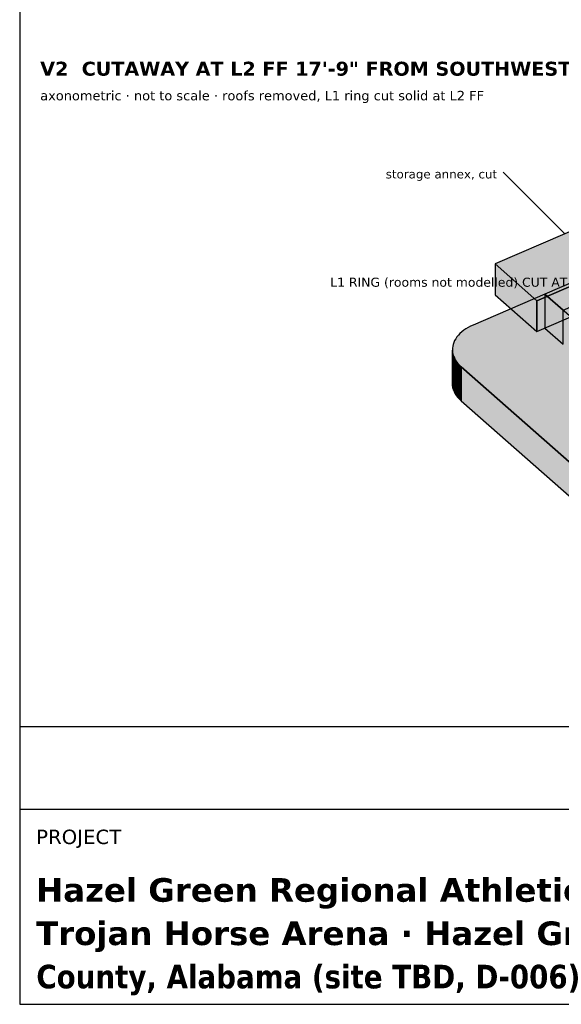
# Model space of a CAD drawing. Header units: inches. Extents: x 0.5 to 16.5, y 0.5 to 10.5.
# Tile 1 of 18: x 0.5 to 3.1, y 0.5 to 5.3. Entities that reach past the tile are written whole.
import ezdxf
from ezdxf.enums import TextEntityAlignment as Align

# ---------------------------------------------------------------- set-up
doc = ezdxf.new("R2010")
doc.units = ezdxf.units.IN
doc.header["$MEASUREMENT"] = 0
for name, color, linetype in [('A-ANNO-TEXT', 7, 'Continuous'), ('A-ANNO-VIEW', 7, 'Continuous'), ('A-MASS', 7, 'Continuous'), ('G-ANNO-TTLB', 7, 'Continuous')]:
    doc.layers.add(name, color=color, linetype=linetype)
doc.styles.add('KS-BOLD', font='DejaVuSans-Bold.ttf')
doc.styles.add('KS-REG', font='DejaVuSans.ttf')

msp = doc.modelspace()

# ---------------------------------------------------------------- hatches: boundary and pattern name
at = {"layer": 'A-MASS', "true_color": 0xd6d6d6}
for points in [[(4.36, 4.5182), (3.0586, 3.9572), (3.147, 3.8794), (4.6303, 4.5189), (4.6234, 4.5218), (4.6101, 4.5266), (4.5963, 4.5309), (4.582, 4.5347), (4.5673, 4.5379), (4.5524, 4.5404), (4.5372, 4.5424), (4.5219, 4.5437), (4.5064, 4.5445), (4.4909, 4.5446), (4.4754, 4.5441), (4.46, 4.5429), (4.4447, 4.5412), (4.4297, 4.5388), (4.4149, 4.5358), (4.4005, 4.5323), (4.3865, 4.5281), (4.373, 4.5234)], [(3.0197, 3.9241), (3.6996, 4.2171), (3.4956, 4.3965), (2.8157, 4.1035)], [(4.7723, 2.4503), (3.0586, 3.9572), (2.7089, 3.8064), (2.6965, 3.8007), (2.6847, 3.7945), (2.6736, 3.7878), (2.6633, 3.7807), (2.6537, 3.7732), (2.6449, 3.7653), (2.637, 3.7571), (2.63, 3.7485), (2.6239, 3.7398), (2.6188, 3.7307), (2.6146, 3.7215), (2.6114, 3.7122), (2.6092, 3.7027), (2.608, 3.6932), (2.6078, 3.6837), (2.6087, 3.6741), (2.6105, 3.6646), (2.6134, 3.6552), (2.6173, 3.646), (2.6221, 3.6369), (2.6279, 3.628), (2.6346, 3.6194), (2.6422, 3.6111), (2.6507, 3.6031), (4.0924, 2.3354), (4.1017, 2.3278), (4.1118, 2.3205), (4.1227, 2.3137), (4.1342, 2.3073), (4.1465, 2.3014), (4.1593, 2.296), (4.1726, 2.2912), (4.1865, 2.2869), (4.2007, 2.2831), (4.2154, 2.2799), (4.2303, 2.2774), (4.2455, 2.2754), (4.2609, 2.274), (4.2763, 2.2733), (4.2918, 2.2732), (4.3073, 2.2737), (4.3227, 2.2749), (4.338, 2.2766), (4.353, 2.279), (4.3678, 2.282), (4.3822, 2.2855), (4.3962, 2.2897), (4.4097, 2.2944), (4.4227, 2.2996)]]:
    msp.add_hatch(color=7, dxfattribs=at).paths.add_polyline_path(points)
at = {"layer": 'A-MASS', "true_color": 0xc1c1c1}
msp.add_hatch(color=7, dxfattribs=at).paths.add_polyline_path([(3.0197, 3.7746), (3.6996, 4.0677), (3.6996, 4.2171), (3.0197, 3.9241)])
at = {"layer": 'A-MASS', "true_color": 0xababab}
for points in [[(2.8157, 3.954), (3.0197, 3.7746), (3.0197, 3.9241), (2.8157, 4.1035)], [(3.0586, 3.7913), (3.147, 3.7136), (3.147, 3.8794), (3.0586, 3.9572)], [(2.6078, 3.5178), (2.6087, 3.5083), (2.6087, 3.6741), (2.6078, 3.6837)], [(2.6087, 3.5083), (2.6105, 3.4988), (2.6105, 3.6646), (2.6087, 3.6741)], [(2.6105, 3.4988), (2.6134, 3.4894), (2.6134, 3.6552), (2.6105, 3.6646)], [(2.6134, 3.4894), (2.6173, 3.4801), (2.6173, 3.646), (2.6134, 3.6552)], [(2.6173, 3.4801), (2.6221, 3.4711), (2.6221, 3.6369), (2.6173, 3.646)], [(2.6221, 3.4711), (2.6279, 3.4622), (2.6279, 3.628), (2.6221, 3.6369)], [(2.6279, 3.4622), (2.6346, 3.4536), (2.6346, 3.6194), (2.6279, 3.628)], [(2.6346, 3.4536), (2.6422, 3.4453), (2.6422, 3.6111), (2.6346, 3.6194)], [(2.6422, 3.4453), (2.6507, 3.4373), (2.6507, 3.6031), (2.6422, 3.6111)], [(2.6507, 3.4373), (4.0924, 2.1696), (4.0924, 2.3354), (2.6507, 3.6031)]]:
    msp.add_hatch(color=7, dxfattribs=at).paths.add_polyline_path(points)

# ---------------------------------------------------------------- linework, layer by layer
at = {"layer": 'A-ANNO-TEXT'}
msp.add_line((3.1556, 4.25), (2.8556, 4.55), dxfattribs=at)
at = {"layer": 'A-MASS'}
for points in [[(4.36, 4.5182), (3.0586, 3.9572), (3.147, 3.8794), (4.6303, 4.5189), (4.6234, 4.5218), (4.6101, 4.5266), (4.5963, 4.5309), (4.582, 4.5347), (4.5673, 4.5379), (4.5524, 4.5404), (4.5372, 4.5424), (4.5219, 4.5437), (4.5064, 4.5445), (4.4909, 4.5446), (4.4754, 4.5441), (4.46, 4.5429), (4.4447, 4.5412), (4.4297, 4.5388), (4.4149, 4.5358), (4.4005, 4.5323), (4.3865, 4.5281), (4.373, 4.5234)], [(3.0197, 3.9241), (3.6996, 4.2171), (3.4956, 4.3965), (2.8157, 4.1035)], [(3.0197, 3.7746), (3.6996, 4.0677), (3.6996, 4.2171), (3.0197, 3.9241)], [(2.8157, 3.954), (3.0197, 3.7746), (3.0197, 3.9241), (2.8157, 4.1035)], [(3.0586, 3.7913), (3.147, 3.7136), (3.147, 3.8794), (3.0586, 3.9572)], [(2.6078, 3.5178), (2.6087, 3.5083), (2.6087, 3.6741), (2.6078, 3.6837)], [(2.6087, 3.5083), (2.6105, 3.4988), (2.6105, 3.6646), (2.6087, 3.6741)], [(2.6105, 3.4988), (2.6134, 3.4894), (2.6134, 3.6552), (2.6105, 3.6646)], [(2.6134, 3.4894), (2.6173, 3.4801), (2.6173, 3.646), (2.6134, 3.6552)], [(2.6173, 3.4801), (2.6221, 3.4711), (2.6221, 3.6369), (2.6173, 3.646)], [(2.6221, 3.4711), (2.6279, 3.4622), (2.6279, 3.628), (2.6221, 3.6369)], [(2.6279, 3.4622), (2.6346, 3.4536), (2.6346, 3.6194), (2.6279, 3.628)], [(2.6346, 3.4536), (2.6422, 3.4453), (2.6422, 3.6111), (2.6346, 3.6194)], [(2.6422, 3.4453), (2.6507, 3.4373), (2.6507, 3.6031), (2.6422, 3.6111)], [(2.6507, 3.4373), (4.0924, 2.1696), (4.0924, 2.3354), (2.6507, 3.6031)]]:
    msp.add_lwpolyline(points, close=True, dxfattribs=at)
msp.add_lwpolyline([(4.7723, 2.4503), (3.0586, 3.9572), (2.7089, 3.8064), (2.6965, 3.8007), (2.6847, 3.7945), (2.6736, 3.7878), (2.6633, 3.7807), (2.6537, 3.7732), (2.6449, 3.7653), (2.637, 3.7571), (2.63, 3.7485), (2.6239, 3.7398), (2.6188, 3.7307), (2.6146, 3.7215), (2.6114, 3.7122), (2.6092, 3.7027), (2.608, 3.6932), (2.6078, 3.6837), (2.6087, 3.6741), (2.6105, 3.6646), (2.6134, 3.6552), (2.6173, 3.646), (2.6221, 3.6369), (2.6279, 3.628), (2.6346, 3.6194), (2.6422, 3.6111), (2.6507, 3.6031), (4.0924, 2.3354)], dxfattribs=at)
at = {"layer": 'G-ANNO-TTLB'}
msp.add_line((0.5, 1.45), (16.5, 1.45), dxfattribs=at)
for points in [[(0.5, 0.5), (16.5, 0.5), (16.5, 10.5), (0.5, 10.5)], [(0.5, 1.45), (16.5, 1.45), (16.5, 1.85), (0.5, 1.85)]]:
    msp.add_lwpolyline(points, close=True, dxfattribs=at)

# ---------------------------------------------------------------- texts
at = {"layer": 'A-ANNO-TEXT', "style": 'KS-REG'}
for s, height, p in [('storage annex, cut', 0.042, (2.8256, 4.52)), ("L1 RING (rooms not modelled) CUT AT L2 FF 17.75'", 0.044, (3.5562, 3.9928))]:
    msp.add_text(s, height=height, dxfattribs=at).set_placement(p, align=Align.RIGHT)
at = {"layer": 'A-ANNO-VIEW'}
for s, height, style, p in [('V2  CUTAWAY AT L2 FF 17\'-9" FROM SOUTHWEST — ROOFS REMOVED', 0.068, 'KS-BOLD', (0.6, 5.02)), ('axonometric · not to scale · roofs removed, L1 ring cut solid at L2 FF', 0.046, 'KS-REG', (0.6, 4.9))]:
    msp.add_text(s, height=height, dxfattribs=dict(at, style=style)).set_placement(p)
at = {"layer": 'G-ANNO-TTLB'}
for s, height, style, p in [('PROJECT', 0.07, 'KS-REG', (0.58, 1.28)), ('Hazel Green Regional Athletic Complex', 0.115, 'KS-BOLD', (0.58, 0.9992)), ('Trojan Horse Arena · Hazel Green area, Madison', 0.115, 'KS-BOLD', (0.58, 0.7883)), ('County, Alabama (site TBD, D-006)', 0.115, 'KS-BOLD', (0.58, 0.5775))]:
    msp.add_text(s, height=height, dxfattribs=dict(at, style=style)).set_placement(p)

doc.saveas('drawing.dxf')
